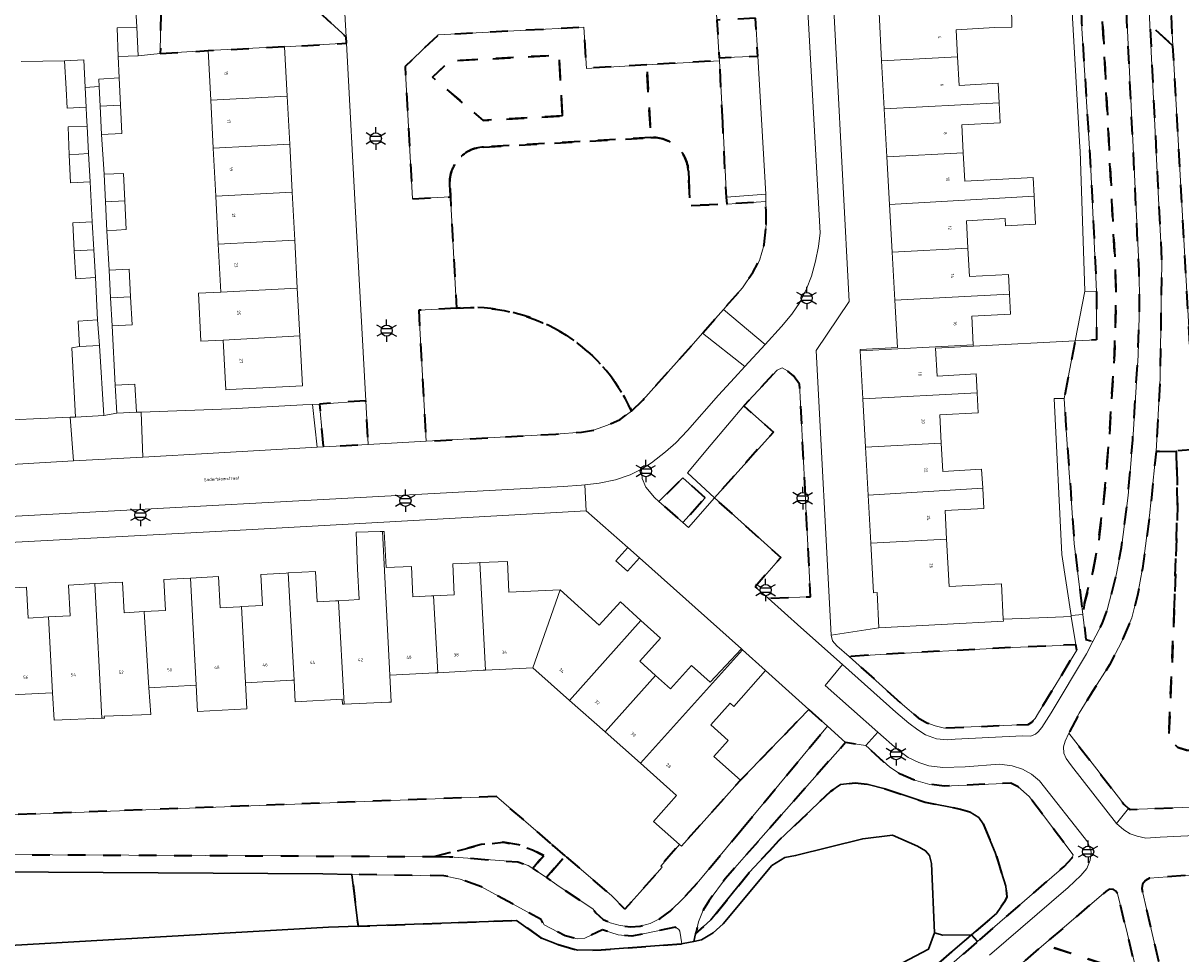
# Model space of a CAD drawing. Extents: x 105780 to 185197, y 477999 to 525027.
# Tile 94 of 256: x 106356 to 106486, y 479694 to 479799. Entities that reach past the tile are written whole.
import ezdxf
from ezdxf.enums import TextEntityAlignment as Align

# ---------------------------------------------------------------- set-up
doc = ezdxf.new("R2010")
doc.units = 0
doc.linetypes.add('XX-HIDDEN', pattern=[4, 2, -2])
for name, color, linetype, lineweight in [('B-GV-GR-MATERIAALGRENS-G', 252, 'XX-HIDDEN', 35), ('B-RO-IE-MEUBILAIR_WEGMEUBILAIR-S', 252, 'Continuous', 25), ('B-WE-GW-WATERGANG_SLOOT_INSTEEK-G', 252, 'Continuous', 30), ('B-XX-KG-KADASTRAAL_BEBOUWING-G', 252, 'Continuous', 20), ('B1-WE-OG-BEBOUWING-T18', 7, 'Continuous', 18), ('B1-WE-OG-TERREIN_ERF-GV', 252, 'Continuous', 18), ('B1-WE-OG-TOPOGRAFIE-T18', 10, 'Continuous', 18), ('B1-WE-VH-VERHARDING_ASFALT-GV', 252, 'Continuous', 18), ('B1-WE-VH-VERHARDING_BETONSTRAATSTEEN-GV', 252, 'Continuous', 18), ('B1-WE-VH-VERHARDING_TEGEL-GV', 252, 'Continuous', 18)]:
    doc.layers.add(name, color=color, linetype=linetype, lineweight=lineweight)
doc.styles.add('NLCS-ISO', font='NLCS-ISO.ttf')
doc.styles.add('NLCS-ISO-M200-T18', font='NLCS-ISO.ttf', dxfattribs={"height": 0.36})

# ---------------------------------------------------------------- blocks, each defined once
blk = doc.blocks.new('B-SIE-WEG_LICHTMAST-SO')
at = {"ltscale": 0.1}
for p, q in [((-1.1, 0.63), (-2.19, 1.27)), ((0, 1.27), (0, 2.53)), ((1.1, 0.63), (2.19, 1.27)), ((-1.1, -0.63), (-2.19, -1.27)), ((0, -1.27), (0, -2.53)), ((1.1, -0.63), (2.19, -1.27))]:
    blk.add_line(p, q, dxfattribs=at)
at = {"flags": 128}
for points in [[(-1.16, 0.5), (1.16, 0.5)], [(-1.16, -0.5), (1.16, -0.5)]]:
    blk.add_lwpolyline(points, dxfattribs=at)
at = {"ltscale": 0.1}
blk.add_circle((0, 0), 1.27, dxfattribs=at)
at = {"style": 'NLCS-ISO'}
blk.add_attdef('TYPE', text='', height=1.8, dxfattribs=at).set_placement((0, 2.53), align=Align.BOTTOM_CENTER)

msp = doc.modelspace()

# ---------------------------------------------------------------- linework, layer by layer
at = {"layer": 'B-GV-GR-MATERIAALGRENS-G', "flags": 128}
for points in [[(106485.12, 479805.51), (106484.89, 479807.41), (106484.23, 479808.96), (106483.21, 479810.43), (106482.05, 479811.54), (106480.92, 479812.24), (106480.48, 479812.38), (106479.94, 479812.29), (106479.83, 479812.15), (106480.42, 479810.47), (106482.46, 479804.04), (106482.79, 479802.17), (106482.948, 479798.975), (106485.541, 479796.618), (106485.46, 479798.05)], [(106477.36, 479804.502), (106477.222, 479806.153), (106476.398, 479807.253), (106474.902, 479808.11), (106475.04, 479806.48), (106475.25, 479799.15), (106476.28, 479782.66), (106476.94, 479768.94), (106476.912, 479763.476), (106474.525, 479763.354), (106473.28, 479756.87), (106473.449, 479754.446), (106473.527, 479753.332), (106473.901, 479747.974), (106474.019, 479746.278), (106474.42, 479740.54), (106475.39, 479732.539), (106475.591, 479733.84), (106476.549, 479737.55), (106477.126, 479740.501), (106477.838, 479746.225), (106478.351, 479752.404), (106478.947, 479761.835), (106479.123, 479767.629), (106479.065, 479771.192)], [(106480.3, 479800.61), (106479.96, 479803.26), (106479.7, 479804.51), (106477.36, 479804.502), (106479.065, 479771.192), (106479.123, 479767.629), (106478.947, 479761.835), (106478.351, 479752.404), (106477.838, 479746.225), (106477.126, 479740.501), (106476.549, 479737.55), (106475.591, 479733.84), (106475.39, 479732.539), (106475.73, 479729.73), (106476.53, 479729.49), (106477.57, 479731.48), (106478.14, 479733.05), (106479.15, 479736.96), (106479.76, 479740.08), (106480.49, 479745.95), (106481.01, 479752.21), (106481.61, 479761.71), (106481.79, 479767.61), (106481.73, 479771.28)], [(106371.41, 479795.73), (106376.802, 479796.07), (106385.42, 479796.523), (106385.421, 479796.511), (106392.384, 479796.904), (106392.345, 479797.615), (106389.27, 479800.43), (106388.48, 479800.98), (106386.77, 479801.2), (106371.49, 479800.45)], [(106438.514, 479799.73), (106434.13, 479799.499), (106434.42, 479795.25), (106438.758, 479795.46)], [(106485.541, 479796.618), (106482.948, 479798.975), (106483.845, 479780.85), (106484.28, 479772.3), (106484.137, 479762.411), (106484.09, 479759.16), (106483.64, 479750.88), (106485.943, 479750.946), (106488.095, 479751.114), (106487.72, 479758.25)], [(106416.742, 479788.712), (106407.821, 479788.206), (106402.083, 479793.07), (106404.013, 479794.903), (106416.354, 479795.555)], [(106416.742, 479788.712), (106416.354, 479795.555), (106404.013, 479794.903), (106402.083, 479793.07), (106407.821, 479788.206)], [(106443.47, 479758.48), (106442.78, 479759.42), (106442.09, 479759.99), (106441.52, 479760.34), (106440.92, 479760.08), (106437.18, 479756.05), (106440.51, 479753.09), (106433.86, 479745.67), (106441.34, 479738.96), (106438.446, 479735.662), (106439.916, 479734.359), (106444.713, 479734.524)], [(106394.59, 479756.624), (106389.35, 479756.24), (106389.79, 479751.415), (106394.86, 479751.695)], [(106485.69, 479732.86), (106485.741, 479734.522), (106486.06, 479744.94), (106485.943, 479750.946), (106483.64, 479750.88), (106482.91, 479743.68), (106482.1, 479737.73), (106481.59, 479734.86), (106480.9, 479732.16), (106479.75, 479729.43), (106478.39, 479726.86), (106476.48, 479723.87), (106474.99, 479721.4), (106473.82, 479719.16), (106476.699, 479715.438), (106480.04, 479711.12), (106480.529, 479710.679), (106480.72, 479710.56), (106488.569, 479710.859), (106488.491, 479712.271), (106488.428, 479713.42), (106488.22, 479717.21), (106487.084, 479717.226), (106486.078, 479717.562), (106485.61, 479718.02), (106485.08, 479718.77)], [(106488.095, 479751.114), (106485.943, 479750.946), (106486.06, 479744.94), (106485.741, 479734.522), (106485.69, 479732.86), (106485.08, 479718.77), (106485.61, 479718.02), (106486.078, 479717.562), (106487.084, 479717.226), (106488.22, 479717.21), (106488.86, 479717.22), (106489.066, 479713.43), (106490.384, 479713.451), (106489.67, 479721.1)], [(106432.81, 479745.67), (106430.32, 479747.94), (106427.614, 479745.264), (106430.302, 479742.882)], [(106474.7, 479728.51), (106474.602, 479729.119), (106466.585, 479728.785), (106452.59, 479728.014), (106449.037, 479727.793), (106455.07, 479722.38), (106456.84, 479720.9), (106457.8, 479720.33), (106458.73, 479719.97), (106459.78, 479719.74), (106460.958, 479719.791), (106469.23, 479720.15), (106469.65, 479720.39), (106470, 479720.8), (106470.41, 479721.45)], [(106436.889, 479708.239), (106439.644, 479711.558), (106446.61, 479719.95), (106444.51, 479721.83), (106436.796, 479713.849), (106430.148, 479706.423), (106429.935, 479706.612), (106427.81, 479704.19), (106427.96, 479704.06), (106425.45, 479701.21), (106423.78, 479699.32), (106422.26, 479700.86), (106417.049, 479705.35), (106416.099, 479704.247), (106414.923, 479702.882), (106416.124, 479702.073), (106420.2, 479699.33), (106420.51, 479698.93), (106421.31, 479698.18), (106422.12, 479697.8), (106423.26, 479697.47), (106424.4, 479697.32), (106425.5, 479697.4), (106426.63, 479697.7), (106427.74, 479698.28), (106428.88, 479699.11), (106430.38, 479700.58), (106432.1, 479702.47)], [(106440.063, 479705.907), (106441.18, 479707.11), (106446.97, 479712.61), (106448.07, 479713.36), (106449.73, 479713.57), (106451.2, 479713.391), (106453.115, 479712.887), (106457.6, 479711.4), (106461.61, 479710.59), (106462.7, 479710.27), (106463.65, 479709.66), (106464.17, 479708.95), (106465.51, 479705.72), (106466.7, 479701.91), (106466.81, 479700.7), (106466.55, 479700.16), (106465.65, 479698.85), (106462.85, 479696.443), (106463.529, 479695.667), (106473.29, 479704.14), (106474.2, 479705.12), (106474.29, 479705.44), (106469.33, 479712.02), (106468.11, 479713.11), (106467.26, 479713.53), (106459.76, 479713.18), (106458.14, 479713.39), (106456.32, 479713.91), (106454.85, 479714.53), (106453.62, 479715.31), (106450.92, 479717.77), (106448.63, 479718.09), (106438.808, 479706.983), (106435.1, 479702.79), (106433.27, 479700.32), (106432.61, 479699.2), (106432.07, 479697.9), (106431.83, 479696.89), (106431.747, 479696.542), (106433.47, 479698.11), (106437.8, 479703.47)], [(106348.966, 479709.741), (106349.184, 479705.545), (106350.57, 479705.49), (106402.4, 479705.25), (106407.58, 479706.6), (106410.05, 479706.86), (106411.84, 479706.57), (106413.36, 479706.01), (106414.633, 479705.369), (106415.653, 479706.553), (106409.32, 479712.01)], [(106402.4, 479705.25), (106404, 479705.24), (106411.71, 479704.65), (106412.89, 479704.25), (106413.383, 479703.918), (106414.633, 479705.369), (106413.36, 479706.01), (106411.84, 479706.57), (106410.05, 479706.86), (106407.58, 479706.6)], [(106417.049, 479705.35), (106415.653, 479706.553), (106414.633, 479705.369), (106413.383, 479703.918), (106414.923, 479702.882), (106416.099, 479704.247)], [(106407.62, 479701.83), (106405.22, 479702.7), (106403.38, 479703.08), (106393.013, 479703.247), (106393.305, 479700.765), (106393.699, 479697.419), (106411.56, 479698.06), (106414.31, 479696.09), (106416.22, 479695.36), (106418.44, 479694.7), (106421.09, 479694.73), (106430.188, 479695.439), (106429.98, 479696.86), (106429.85, 479697.02), (106429.49, 479697.28), (106424.54, 479696.27), (106423.02, 479696.43), (106421.27, 479697), (106419.27, 479696.07), (106418.38, 479695.99), (106417.06, 479696.33), (106414.66, 479697.56), (106414.34, 479698.16)], [(106489.093, 479701.344), (106489.026, 479702.559), (106488.987, 479703.268), (106482.91, 479702.83), (106482.47, 479702.56), (106482.11, 479702.15), (106482.03, 479701.67), (106483.319, 479696.099), (106484.415, 479691.361), (106491.37, 479693.03), (106491.02, 479700.267), (106489.78, 479700.22), (106490, 479696.2), (106489.37, 479696.31), (106489.156, 479700.196)], [(106479.3, 479701.08), (106479.08, 479701.38), (106478.83, 479701.54), (106478.36, 479701.58), (106477.98, 479701.33), (106470.985, 479695.339), (106481.535, 479691.913)], [(106463.529, 479695.667), (106462.85, 479696.443), (106450.91, 479686.18), (106450.28, 479685.93), (106443.163, 479685.519), (106443.215, 479684.364), (106448.05, 479684.634), (106451.01, 479684.8)], [(106487.05, 479668.41), (106486.8, 479670.16), (106486.39, 479672), (106481.535, 479691.913), (106470.985, 479695.339), (106466.745, 479691.707), (106467.86, 479687.72), (106459.98, 479685.912), (106454.63, 479681.33), (106459.387, 479680.814), (106471.292, 479681.46), (106482.17, 479682.17), (106483.46, 479667.17), (106483.87, 479661.04), (106482.42, 479661.17), (106483.923, 479638.6), (106483.976, 479637.599), (106484.149, 479633.709), (106485.45, 479601.964), (106489.927, 479602.18), (106490.25, 479607.51), (106490.45, 479611.81), (106490.41, 479617.03), (106490.19, 479621.18)]]:
    msp.add_lwpolyline(points, close=True, dxfattribs=at)
for points in [[(106426.237, 479794.461), (106419.46, 479794.07), (106419.15, 479798.707), (106411.968, 479798.327), (106402.75, 479797.84), (106399.01, 479794.29), (106399.844, 479779.36), (106404.12, 479779.58), (106404.094, 479780.549)], [(106407.852, 479785.203), (106426.709, 479786.271), (106426.237, 479794.461)], [(106434.797, 479787.967), (106434.455, 479794.935), (106426.237, 479794.461), (106426.709, 479786.271)], [(106430.93, 479782.493), (106431.138, 479778.621), (106435.291, 479778.775), (106435.21, 479779.55), (106434.797, 479787.967)], [(106426.709, 479786.271), (106407.852, 479785.203)], [(106439.7, 479776.46), (106439.689, 479778.03), (106439.667, 479779.05), (106435.291, 479778.775), (106431.138, 479778.621), (106430.93, 479782.493)], [(106404.094, 479780.549), (106404.12, 479779.58), (106404.8, 479767.05)], [(106424.53, 479755.43), (106425.8, 479756.7), (106429.61, 479760.93), (106431.505, 479763.075), (106432.525, 479764.229), (106434.891, 479766.907), (106437.05, 479769.35), (106438.18, 479771.07), (106438.93, 479772.42), (106439.48, 479774.21), (106439.7, 479776.46)], [(106404.8, 479767.05), (106400.545, 479766.81), (106401.37, 479752.054), (106415.98, 479752.86), (106418.88, 479753.07), (106420.25, 479753.3), (106421.8, 479753.86), (106423.24, 479754.52), (106424.53, 479755.43)]]:
    msp.add_lwpolyline(points, dxfattribs=at)
for points in [[(106430.93, 479782.493, 0.4149351), (106426.709, 479786.271)], [(106426.709, 479786.271, -0.4149351), (106430.93, 479782.493)], [(106407.852, 479785.203, 0.453867), (106404.094, 479780.549)], [(106404.094, 479780.549, -0.453867), (106407.852, 479785.203)], [(106404.8, 479767.05, -0.3184031), (106424.53, 479755.43)], [(106424.53, 479755.43, 0.3184031), (106404.8, 479767.05)]]:
    msp.add_lwpolyline(points, format="xyb", dxfattribs=at)
at = {"layer": 'B-WE-GW-WATERGANG_SLOOT_INSTEEK-G', "flags": 128}
for points in [[(106464.17, 479708.95), (106463.65, 479709.66), (106462.7, 479710.27), (106461.61, 479710.59), (106457.6, 479711.4), (106453.115, 479712.887), (106451.2, 479713.391), (106449.73, 479713.57), (106448.07, 479713.36), (106446.97, 479712.61), (106441.18, 479707.11), (106440.063, 479705.907), (106437.8, 479703.47), (106433.47, 479698.11), (106431.747, 479696.542), (106431.546, 479695.694), (106432.42, 479695.87), (106433.74, 479696.66), (106434.87, 479697.66), (106440.32, 479704.24), (106441.81, 479705.16), (106443.02, 479705.36), (106450.59, 479707.26), (106453.95, 479707.65), (106456.75, 479706.43), (106457.66, 479705.9), (106458.1, 479705.37), (106458.33, 479704.48), (106458.68, 479696.66), (106459.6, 479696.39), (106462.85, 479696.443), (106465.65, 479698.85), (106466.55, 479700.16), (106466.81, 479700.7), (106466.7, 479701.91), (106465.51, 479705.72)], [(106393.305, 479700.765), (106393.013, 479703.247), (106389.72, 479703.3), (106352.57, 479703.54), (106349.29, 479703.75), (106345.91, 479704.12), (106346.27, 479702.22), (106346.49, 479700.231), (106346.97, 479700.23), (106347.271, 479694.833), (106390.38, 479697.3), (106393.699, 479697.419)], [(106462.85, 479696.443), (106459.6, 479696.39), (106458.68, 479696.66), (106458.01, 479694.81), (106446.44, 479688.74), (106386.46, 479685.37), (106347.913, 479683.298), (106348.23, 479677.61), (106349.53, 479679.05), (106350.3, 479679.76), (106351.08, 479680.11), (106363.65, 479680.98), (106403.56, 479683.23), (106443.163, 479685.519), (106450.28, 479685.93), (106450.91, 479686.18)]]:
    msp.add_lwpolyline(points, close=True, dxfattribs=at)
msp.add_lwpolyline([(106446.44, 479688.74), (106458.01, 479694.81), (106458.68, 479696.66), (106458.33, 479704.48), (106458.1, 479705.37), (106457.66, 479705.9), (106456.75, 479706.43), (106453.95, 479707.65), (106450.59, 479707.26), (106443.02, 479705.36), (106441.81, 479705.16), (106440.32, 479704.24), (106434.87, 479697.66), (106433.74, 479696.66), (106432.42, 479695.87), (106431.546, 479695.694), (106430.33, 479695.45), (106430.188, 479695.439), (106421.09, 479694.73), (106418.44, 479694.7), (106416.22, 479695.36), (106414.31, 479696.09), (106411.56, 479698.06), (106393.699, 479697.419), (106390.38, 479697.3), (106347.271, 479694.833)], dxfattribs=at)
at = {"layer": 'B-XX-KG-KADASTRAAL_BEBOUWING-G', "flags": 128}
for points in [[(106465.434, 479798.665), (106467.396, 479798.718), (106467.344, 479801.145), (106452.416, 479800.324), (106452.713, 479794.932), (106461.275, 479795.366), (106461.106, 479798.427)], [(106368.788, 479798.717), (106366.539, 479798.628), (106366.665, 479795.411), (106368.914, 479795.499)], [(106376.802, 479796.07), (106377.096, 479790.469), (106385.714, 479790.921), (106385.421, 479796.511), (106385.42, 479796.523)], [(106461.275, 479795.366), (106452.713, 479794.932), (106453.011, 479789.515), (106465.949, 479790.191), (106465.829, 479792.383), (106461.453, 479792.142)], [(106360.789, 479791.78), (106360.913, 479789.593), (106363.07, 479789.715), (106362.946, 479791.903), (106362.778, 479795.034), (106360.612, 479794.912)], [(106364.531, 479792.028), (106364.643, 479789.816), (106366.934, 479789.936), (106366.779, 479792.987), (106364.488, 479792.87)], [(106366.934, 479789.936), (106364.643, 479789.816), (106364.805, 479786.627), (106367.096, 479786.744)], [(106385.714, 479790.921), (106377.096, 479790.469), (106377.38, 479785.067), (106385.998, 479785.52)], [(106465.949, 479790.191), (106453.011, 479789.515), (106453.311, 479784.086), (106461.92, 479784.569), (106461.748, 479787.689), (106466.074, 479787.927)], [(106363.171, 479787.559), (106361.017, 479787.462), (106361.158, 479784.335), (106363.337, 479784.471)], [(106385.998, 479785.52), (106377.38, 479785.067), (106377.664, 479779.665), (106386.282, 479780.118)], [(106363.337, 479784.471), (106361.158, 479784.335), (106361.301, 479781.177), (106363.509, 479781.277)], [(106461.92, 479784.569), (106453.311, 479784.086), (106453.605, 479778.738), (106469.898, 479779.655), (106469.781, 479781.785), (106466.385, 479781.598), (106462.096, 479781.362)], [(106365.071, 479782.135), (106365.226, 479779.011), (106367.408, 479779.126), (106367.259, 479782.239)], [(106386.282, 479780.118), (106377.664, 479779.665), (106377.948, 479774.263), (106386.566, 479774.716)], [(106466.631, 479777.145), (106466.676, 479776.32), (106470.071, 479776.506), (106469.898, 479779.655), (106453.605, 479778.738), (106453.902, 479773.354), (106462.432, 479773.818), (106462.262, 479776.904)], [(106367.408, 479779.126), (106365.226, 479779.011), (106365.388, 479775.758), (106367.562, 479775.912)], [(106363.753, 479776.79), (106361.542, 479776.667), (106361.718, 479773.492), (106363.924, 479773.621)], [(106386.566, 479774.716), (106377.948, 479774.263), (106378.232, 479768.862), (106386.85, 479769.314)], [(106363.924, 479773.621), (106361.718, 479773.492), (106361.892, 479770.362), (106364.094, 479770.485)], [(106462.432, 479773.818), (106453.902, 479773.354), (106454.197, 479767.968), (106467.127, 479768.64), (106467.006, 479770.84), (106462.61, 479770.598)], [(106365.645, 479771.327), (106365.809, 479768.21), (106368.071, 479768.329), (106367.911, 479771.443)], [(106386.85, 479769.314), (106378.232, 479768.862), (106375.702, 479768.729), (106375.986, 479763.327), (106378.516, 479763.46), (106387.134, 479763.913)], [(106368.071, 479768.329), (106365.809, 479768.21), (106365.975, 479765.042), (106368.234, 479765.157)], [(106467.127, 479768.64), (106454.197, 479767.968), (106454.492, 479762.627), (106450.285, 479762.395), (106450.294, 479762.225), (106463.047, 479762.927), (106462.87, 479766.143), (106467.251, 479766.384)], [(106364.352, 479765.717), (106362.146, 479765.588), (106362.313, 479762.714), (106364.579, 479762.848)], [(106387.134, 479763.913), (106378.516, 479763.46), (106378.81, 479757.858), (106379.202, 479757.879), (106387.428, 479758.311)], [(106364.579, 479762.848), (106362.313, 479762.714), (106361.443, 479762.583), (106361.871, 479754.784), (106365.039, 479754.958)], [(106463.047, 479762.927), (106450.294, 479762.225), (106450.592, 479756.815), (106463.48, 479757.525), (106463.364, 479759.637), (106458.955, 479759.394), (106458.782, 479762.526), (106463.056, 479762.761)], [(106366.321, 479758.371), (106366.507, 479755.199), (106368.716, 479755.329), (106368.53, 479758.5)], [(106463.48, 479757.525), (106450.592, 479756.815), (106450.891, 479751.396), (106459.434, 479751.839), (106459.259, 479755.022), (106463.605, 479755.262)], [(106459.434, 479751.839), (106450.891, 479751.396), (106451.189, 479745.982), (106464.101, 479746.763), (106463.984, 479748.895), (106459.609, 479748.654)], [(106464.101, 479746.763), (106451.189, 479745.982), (106451.486, 479740.585), (106460.039, 479741.025), (106459.861, 479744.241), (106464.227, 479744.482)], [(106396.441, 479741.893), (106396.178, 479741.885), (106393.472, 479741.8), (106393.655, 479737.664), (106393.81, 479734.211), (106391.506, 479734.085), (106392.133, 479722.419), (106397.182, 479722.657), (106397.446, 479722.67), (106397.288, 479725.692)], [(106402.212, 479734.627), (106401.967, 479734.616), (106399.895, 479734.523), (106399.742, 479737.937), (106396.858, 479737.808), (106396.65, 479741.9), (106396.441, 479741.893), (106397.288, 479725.692), (106402.419, 479725.959), (106402.691, 479725.973)], [(106460.039, 479741.025), (106451.486, 479740.585), (106451.795, 479734.976), (106452.194, 479734.998), (106452.414, 479731.009), (106466.44, 479731.782), (106466.428, 479731.991), (106466.207, 479736.004), (106460.333, 479735.681)], [(106407.417, 479738.379), (106407.181, 479738.368), (106404.378, 479738.242), (106404.535, 479734.731), (106402.212, 479734.627), (106402.691, 479725.973), (106407.814, 479726.241), (106408.061, 479726.254)], [(106416.47, 479735.306), (106410.684, 479735.047), (106410.528, 479738.518), (106407.417, 479738.379), (106408.061, 479726.254), (106413.409, 479726.533)], [(106374.814, 479736.628), (106371.82, 479736.463), (106372.011, 479732.985), (106369.601, 479732.853), (106370.123, 479724.274), (106375.444, 479724.551)], [(106380.581, 479733.419), (106380.391, 479733.409), (106378.159, 479733.287), (106377.966, 479736.801), (106374.814, 479736.628), (106375.444, 479724.551), (106375.597, 479721.616), (106381.182, 479721.908), (106381.029, 479724.843)], [(106385.831, 479737.212), (106385.603, 479737.199), (106382.748, 479737.043), (106382.94, 479733.549), (106380.581, 479733.419), (106381.029, 479724.843), (106386.234, 479725.115), (106386.493, 479725.129)], [(106391.506, 479734.085), (106391.176, 479734.067), (106389.084, 479733.952), (106388.896, 479737.38), (106385.831, 479737.212), (106386.493, 479725.129), (106386.626, 479722.708), (106391.91, 479722.998), (106391.95, 479722.41), (106392.133, 479722.419)], [(106358.813, 479732.255), (106356.534, 479732.13), (106356.342, 479735.621), (106353.236, 479735.45), (106353.864, 479723.425), (106359.277, 479723.708)], [(106364.027, 479736.007), (106361.061, 479735.844), (106361.251, 479732.389), (106358.813, 479732.255), (106359.277, 479723.708), (106359.45, 479720.64), (106364.818, 479720.839)], [(106369.601, 479732.853), (106367.356, 479732.73), (106367.167, 479736.179), (106364.027, 479736.007), (106364.818, 479720.839), (106365.11, 479720.85), (106365.09, 479721.08), (106370.35, 479721.26), (106370.123, 479724.274)], [(106425.584, 479731.867), (106423.267, 479733.964), (106420.875, 479731.32), (106416.47, 479735.306), (106413.409, 479726.533), (106417.549, 479722.857)], [(106427.243, 479725.65), (106425.444, 479727.278), (106427.79, 479729.871), (106425.584, 479731.867), (106417.549, 479722.857), (106421.557, 479719.298)], [(106437.041, 479728.559), (106436.93, 479728.66), (106433.373, 479724.907), (106431.289, 479726.772), (106428.909, 479724.143), (106427.243, 479725.65), (106421.557, 479719.298), (106425.521, 479715.779)], [(106439.62, 479726.21), (106437.041, 479728.559), (106425.521, 479715.779), (106429.611, 479712.147), (106427.006, 479709.213), (106429.935, 479706.612), (106430.148, 479706.423), (106436.796, 479713.849), (106433.806, 479716.526), (106435.433, 479718.344), (106433.467, 479720.103), (106435.642, 479722.533), (106436.05, 479722.17)]]:
    msp.add_lwpolyline(points, close=True, dxfattribs=at)
at = {"layer": 'B1-WE-OG-TERREIN_ERF-GV', "flags": 128}
for points in [[(106474.902, 479808.11), (106474.78, 479809.56), (106474.777, 479810.09), (106473.7, 479810.05), (106474, 479803.76), (106474.82, 479789.22), (106475.047, 479785.196), (106475.07, 479784.79), (106475.6, 479768.95), (106476.94, 479768.94), (106476.28, 479782.66), (106475.25, 479799.15), (106475.04, 479806.48)], [(106392.384, 479796.904), (106385.421, 479796.511), (106385.714, 479790.921), (106385.998, 479785.52), (106386.282, 479780.118), (106386.566, 479774.716), (106386.85, 479769.314), (106387.134, 479763.913), (106387.428, 479758.311), (106379.202, 479757.879), (106378.81, 479757.858), (106378.516, 479763.46), (106375.986, 479763.327), (106375.702, 479768.729), (106378.232, 479768.862), (106377.948, 479774.263), (106377.664, 479779.665), (106377.38, 479785.067), (106377.096, 479790.469), (106376.802, 479796.07), (106371.41, 479795.73), (106368.914, 479795.499), (106366.665, 479795.411), (106366.779, 479792.987), (106366.934, 479789.936), (106367.096, 479786.744), (106364.805, 479786.627), (106365.071, 479782.135), (106367.259, 479782.239), (106367.408, 479779.126), (106367.562, 479775.912), (106365.388, 479775.758), (106365.645, 479771.327), (106367.911, 479771.443), (106368.071, 479768.329), (106368.234, 479765.157), (106365.975, 479765.042), (106366.321, 479758.371), (106368.53, 479758.5), (106368.716, 479755.329), (106369.246, 479755.319), (106379.344, 479755.702), (106387.486, 479756.139), (106388.576, 479756.198), (106389.35, 479756.24), (106394.59, 479756.624), (106393.503, 479776.462)], [(106365.388, 479775.758), (106365.226, 479779.011), (106365.071, 479782.135), (106364.805, 479786.627), (106364.643, 479789.816), (106364.531, 479792.028), (106362.946, 479791.903), (106363.07, 479789.715), (106363.108, 479788.723), (106363.171, 479787.559), (106363.337, 479784.471), (106363.509, 479781.277), (106363.753, 479776.79), (106363.924, 479773.621), (106364.094, 479770.485), (106364.352, 479765.717), (106364.579, 479762.848), (106365.039, 479754.958), (106366.507, 479755.199), (106366.321, 479758.371), (106365.975, 479765.042), (106365.809, 479768.21), (106365.645, 479771.327)], [(106476.94, 479768.94), (106475.6, 479768.95), (106474.525, 479763.354), (106476.912, 479763.476)], [(106474.525, 479763.354), (106463.056, 479762.761), (106458.782, 479762.526), (106458.955, 479759.394), (106463.364, 479759.637), (106463.48, 479757.525), (106463.605, 479755.262), (106459.259, 479755.022), (106459.434, 479751.839), (106459.609, 479748.654), (106463.984, 479748.895), (106464.101, 479746.763), (106464.227, 479744.482), (106459.861, 479744.241), (106460.039, 479741.025), (106460.333, 479735.681), (106466.207, 479736.004), (106466.428, 479731.991), (106471.453, 479732.207), (106474.087, 479732.32), (106474.071, 479732.427), (106473.02, 479739.3), (106472.142, 479756.863), (106473.28, 479756.87)], [(106474.019, 479746.278), (106473.901, 479747.974), (106473.527, 479753.332), (106473.449, 479754.446), (106473.28, 479756.87), (106472.142, 479756.863), (106473.02, 479739.3), (106474.071, 479732.427), (106475.39, 479732.539), (106474.42, 479740.54)], [(106425.407, 479738.912), (106424.099, 479740.076), (106422.77, 479738.581), (106424.077, 479737.418)], [(106474.087, 479732.32), (106471.453, 479732.207), (106466.428, 479731.991), (106466.44, 479731.782), (106452.414, 479731.009), (106447.02, 479730.2), (106447.19, 479729.57), (106447.68, 479729.01), (106449.037, 479727.793), (106452.59, 479728.014), (106466.585, 479728.785), (106474.602, 479729.119)], [(106444.51, 479721.83), (106439.62, 479726.21), (106436.05, 479722.17), (106435.642, 479722.533), (106433.467, 479720.103), (106435.433, 479718.344), (106433.806, 479716.526), (106436.796, 479713.849)]]:
    msp.add_lwpolyline(points, close=True, dxfattribs=at)
for points in [[(106446.915, 479808.632), (106449.07, 479767.81), (106445.33, 479762.29), (106447.02, 479730.2), (106452.414, 479731.009), (106452.194, 479734.998), (106451.795, 479734.976), (106451.486, 479740.585), (106451.189, 479745.982), (106450.891, 479751.396), (106450.592, 479756.815), (106450.294, 479762.225), (106450.285, 479762.395), (106454.492, 479762.627), (106454.197, 479767.968), (106453.902, 479773.354), (106453.605, 479778.738), (106453.311, 479784.086), (106453.011, 479789.515), (106452.713, 479794.932), (106452.416, 479800.324)], [(106355.747, 479794.83), (106360.612, 479794.912), (106362.778, 479795.034), (106362.946, 479791.903), (106364.531, 479792.028), (106364.488, 479792.87), (106366.779, 479792.987), (106366.665, 479795.411), (106366.539, 479798.628), (106368.788, 479798.717), (106368.521, 479803.186)], [(106467.344, 479801.145), (106467.396, 479798.718), (106465.434, 479798.665), (106461.106, 479798.427), (106461.275, 479795.366), (106461.453, 479792.142), (106465.829, 479792.383), (106465.949, 479790.191), (106466.074, 479787.927), (106461.748, 479787.689), (106461.92, 479784.569), (106462.096, 479781.362), (106466.385, 479781.598), (106469.781, 479781.785), (106469.898, 479779.655), (106470.071, 479776.506), (106466.676, 479776.32), (106466.631, 479777.145), (106462.262, 479776.904), (106462.432, 479773.818), (106462.61, 479770.598), (106467.006, 479770.84), (106467.127, 479768.64), (106467.251, 479766.384), (106462.87, 479766.143), (106463.047, 479762.927), (106463.056, 479762.761), (106474.525, 479763.354), (106475.6, 479768.95), (106475.07, 479784.79), (106475.047, 479785.196), (106474.82, 479789.22), (106474, 479803.76)], [(106341.44, 479753.87), (106361.24, 479754.766), (106361.871, 479754.784), (106361.443, 479762.583), (106362.313, 479762.714), (106362.146, 479765.588), (106364.352, 479765.717), (106364.094, 479770.485), (106361.892, 479770.362), (106361.718, 479773.492), (106361.542, 479776.667), (106363.753, 479776.79), (106363.509, 479781.277), (106361.301, 479781.177), (106361.158, 479784.335), (106361.017, 479787.462), (106363.171, 479787.559), (106363.108, 479788.723), (106363.07, 479789.715), (106360.913, 479789.593), (106360.789, 479791.78), (106360.612, 479794.912), (106355.747, 479794.83)], [(106353.236, 479735.45), (106356.342, 479735.621), (106356.534, 479732.13), (106358.813, 479732.255), (106361.251, 479732.389), (106361.061, 479735.844), (106364.027, 479736.007), (106367.167, 479736.179), (106367.356, 479732.73), (106369.601, 479732.853), (106372.011, 479732.985), (106371.82, 479736.463), (106374.814, 479736.628), (106377.966, 479736.801), (106378.159, 479733.287), (106380.391, 479733.409), (106380.581, 479733.419), (106382.94, 479733.549), (106382.748, 479737.043), (106385.603, 479737.199), (106385.831, 479737.212), (106388.896, 479737.38), (106389.084, 479733.952), (106391.176, 479734.067), (106391.506, 479734.085), (106393.81, 479734.211), (106393.655, 479737.664), (106393.472, 479741.8), (106396.178, 479741.885), (106396.441, 479741.893), (106396.65, 479741.9), (106396.858, 479737.808), (106399.742, 479737.937), (106399.895, 479734.523), (106401.967, 479734.616), (106402.212, 479734.627), (106404.535, 479734.731), (106404.378, 479738.242), (106407.181, 479738.368), (106407.417, 479738.379), (106410.528, 479738.518), (106410.684, 479735.047), (106416.47, 479735.306), (106420.875, 479731.32), (106423.267, 479733.964), (106425.584, 479731.867), (106427.79, 479729.871), (106425.444, 479727.278), (106427.243, 479725.65), (106428.909, 479724.143), (106431.289, 479726.772), (106433.373, 479724.907), (106436.93, 479728.66), (106425.407, 479738.912), (106424.077, 479737.418), (106422.77, 479738.581), (106424.099, 479740.076), (106419.43, 479744.23), (106391.243, 479742.652), (106379.05, 479741.97), (106347.361, 479740.262)], [(106348.966, 479709.741), (106409.32, 479712.01), (106415.653, 479706.553), (106417.049, 479705.35), (106422.26, 479700.86), (106423.78, 479699.32), (106425.45, 479701.21), (106427.96, 479704.06), (106427.81, 479704.19), (106429.935, 479706.612), (106427.006, 479709.213), (106429.611, 479712.147), (106425.521, 479715.779), (106421.557, 479719.298), (106417.549, 479722.857), (106413.409, 479726.533), (106408.061, 479726.254), (106407.814, 479726.241), (106402.691, 479725.973), (106402.419, 479725.959), (106397.288, 479725.692), (106397.446, 479722.67), (106397.182, 479722.657), (106392.133, 479722.419), (106391.95, 479722.41), (106391.91, 479722.998), (106386.626, 479722.708), (106386.493, 479725.129), (106386.234, 479725.115), (106381.029, 479724.843), (106381.182, 479721.908), (106375.597, 479721.616), (106375.444, 479724.551), (106370.123, 479724.274), (106370.35, 479721.26), (106365.09, 479721.08), (106365.11, 479720.85), (106364.818, 479720.839), (106359.45, 479720.64), (106359.277, 479723.708), (106353.864, 479723.425)]]:
    msp.add_lwpolyline(points, dxfattribs=at)
at = {"layer": 'B1-WE-VH-VERHARDING_ASFALT-GV', "flags": 128}
for points in [[(106438.514, 479799.73), (106438.758, 479795.46), (106439.648, 479779.89), (106439.667, 479779.05), (106439.689, 479778.03), (106439.7, 479776.46), (106439.48, 479774.21), (106438.93, 479772.42), (106438.18, 479771.07), (106437.05, 479769.35), (106434.891, 479766.907), (106439.58, 479762.965), (106441.42, 479764.97), (106442.58, 479766.39), (106443.51, 479767.68), (106444.23, 479769.24), (106444.81, 479770.67), (106445.26, 479772.34), (106445.61, 479773.99), (106445.77, 479775.54), (106444, 479807.97)], [(106488.744, 479707.679), (106484.11, 479707.427), (106482.5, 479707.34), (106481.51, 479707.54), (106480.71, 479707.81), (106480.02, 479708.26), (106479.2, 479708.97), (106474.12, 479715.47), (106473.51, 479716.32), (106473.24, 479716.89), (106473.22, 479717.6), (106473.39, 479718.25), (106473.82, 479719.16), (106474.99, 479721.4), (106476.48, 479723.87), (106478.39, 479726.86), (106479.75, 479729.43), (106480.9, 479732.16), (106481.59, 479734.86), (106482.1, 479737.73), (106482.91, 479743.68), (106483.64, 479750.88), (106484.09, 479759.16), (106484.137, 479762.411), (106484.28, 479772.3), (106483.845, 479780.85), (106482.948, 479798.975), (106482.79, 479802.17)], [(106480.3, 479800.61), (106481.73, 479771.28), (106481.79, 479767.61), (106481.61, 479761.71), (106481.01, 479752.21), (106480.49, 479745.95), (106479.76, 479740.08), (106479.15, 479736.96), (106478.14, 479733.05), (106477.57, 479731.48), (106476.53, 479729.49), (106475.8, 479728.08), (106471.82, 479721.46), (106470.75, 479719.78), (106470.37, 479719.31), (106470.04, 479719.05), (106469.52, 479718.81), (106468.57, 479718.84), (106461.011, 479718.465), (106460.11, 479718.42), (106458.89, 479718.53), (106457.67, 479718.96), (106456.78, 479719.52), (106455.77, 479720.27), (106454.31, 479721.51), (106448.32, 479726.91), (106446.36, 479724.54), (106452.271, 479719.283), (106454.49, 479717.31), (106455.72, 479716.42), (106456.91, 479715.84), (106458.04, 479715.46), (106459.61, 479715.29), (106462.12, 479715.35), (106466, 479715.65), (106467.42, 479715.48), (106468.59, 479715.1), (106469.59, 479714.55), (106470.51, 479713.78), (106475.96, 479706.87), (106476.33, 479705.78), (106476.22, 479704.84), (106475.84, 479703.91), (106475.17, 479703.11), (106473.72, 479701.75), (106464.86, 479694.161)], [(106352.57, 479703.54), (106389.72, 479703.3), (106393.013, 479703.247), (106403.38, 479703.08), (106405.22, 479702.7), (106407.62, 479701.83), (106414.34, 479698.16), (106414.66, 479697.56), (106417.06, 479696.33), (106418.38, 479695.99), (106419.27, 479696.07), (106421.27, 479697), (106423.02, 479696.43), (106424.54, 479696.27), (106429.49, 479697.28), (106429.85, 479697.02), (106429.98, 479696.86), (106430.188, 479695.439), (106430.33, 479695.45), (106431.546, 479695.694), (106431.747, 479696.542), (106431.83, 479696.89), (106432.07, 479697.9), (106432.61, 479699.2), (106433.27, 479700.32), (106435.1, 479702.79), (106438.808, 479706.983), (106448.63, 479718.09), (106446.61, 479719.95), (106439.644, 479711.558), (106436.889, 479708.239), (106432.1, 479702.47), (106430.38, 479700.58), (106428.88, 479699.11), (106427.74, 479698.28), (106426.63, 479697.7), (106425.5, 479697.4), (106424.4, 479697.32), (106423.26, 479697.47), (106422.12, 479697.8), (106421.31, 479698.18), (106420.51, 479698.93), (106420.2, 479699.33), (106416.124, 479702.073), (106414.923, 479702.882), (106413.383, 479703.918), (106412.89, 479704.25), (106411.71, 479704.65), (106404, 479705.24), (106402.4, 479705.25), (106350.57, 479705.49)], [(106488.65, 479672.65), (106484.481, 479691.076), (106484.415, 479691.361), (106483.319, 479696.099), (106482.03, 479701.67), (106482.11, 479702.15), (106482.47, 479702.56), (106482.91, 479702.83), (106488.987, 479703.268)], [(106466.745, 479691.707), (106470.985, 479695.339), (106477.98, 479701.33), (106478.36, 479701.58), (106478.83, 479701.54), (106479.08, 479701.38), (106479.3, 479701.08), (106481.535, 479691.913)]]:
    msp.add_lwpolyline(points, dxfattribs=at)
msp.add_lwpolyline([(106494.814, 479777.439), (106493.29, 479805), (106485.12, 479805.51), (106485.46, 479798.05), (106485.541, 479796.618), (106487.72, 479758.25), (106488.095, 479751.114), (106489.67, 479721.1), (106490.384, 479713.451), (106498.267, 479713.574), (106496.36, 479749.48)], close=True, dxfattribs=at)
at = {"layer": 'B1-WE-VH-VERHARDING_BETONSTRAATSTEEN-GV', "flags": 128}
for points in [[(106404.12, 479779.58), (106399.844, 479779.36), (106399.01, 479794.29), (106402.75, 479797.84), (106411.968, 479798.327), (106419.15, 479798.707), (106419.46, 479794.07), (106426.237, 479794.461), (106434.455, 479794.935), (106434.42, 479795.25), (106434.13, 479799.499), (106433.83, 479805.88), (106432.79, 479805.9), (106392.02, 479803.553), (106392.345, 479797.615), (106392.384, 479796.904), (106393.503, 479776.462), (106394.59, 479756.624), (106394.86, 479751.695), (106401.37, 479752.054), (106400.545, 479766.81), (106404.8, 479767.05)], [(106434.891, 479766.907), (106432.525, 479764.229), (106437.299, 479760.478), (106439.58, 479762.965)], [(106438.446, 479735.662), (106441.34, 479738.96), (106433.86, 479745.67), (106430.938, 479742.318), (106430.302, 479742.882), (106427.614, 479745.264), (106427.11, 479745.71), (106426.14, 479746.87), (106425.71, 479747.87), (106425.64, 479748.914), (106424.37, 479748.27), (106422.71, 479747.7), (106420.87, 479747.32), (106419.27, 479747.143), (106419.43, 479744.23), (106424.099, 479740.076), (106425.407, 479738.912), (106436.93, 479728.66), (106437.041, 479728.559), (106439.62, 479726.21), (106444.51, 479721.83), (106446.61, 479719.95), (106448.63, 479718.09), (106450.92, 479717.77), (106452.271, 479719.283), (106446.36, 479724.54), (106448.32, 479726.91), (106443.612, 479731.082), (106439.916, 479734.359)]]:
    msp.add_lwpolyline(points, close=True, dxfattribs=at)
msp.add_lwpolyline([(106343.35, 479742.97), (106416.81, 479746.96), (106418.88, 479747.1), (106419.27, 479747.143), (106420.87, 479747.32), (106422.71, 479747.7), (106424.37, 479748.27), (106425.64, 479748.914), (106426.76, 479749.63), (106428.37, 479750.87), (106429.51, 479751.87), (106430.85, 479753.27), (106434.32, 479757.23), (106436.121, 479759.194), (106437.299, 479760.478), (106432.525, 479764.229), (106431.505, 479763.075), (106429.61, 479760.93), (106425.8, 479756.7), (106424.53, 479755.43), (106423.24, 479754.52), (106421.8, 479753.86), (106420.25, 479753.3), (106418.88, 479753.07), (106415.98, 479752.86), (106401.37, 479752.054), (106394.86, 479751.695), (106389.79, 479751.415), (106389.11, 479751.378), (106377.373, 479750.718), (106369.431, 479750.272), (106361.622, 479749.833), (106350.768, 479749.223)], dxfattribs=at)
at = {"layer": 'B1-WE-VH-VERHARDING_TEGEL-GV', "flags": 128}
for points in [[(106444, 479807.97), (106445.77, 479775.54), (106445.61, 479773.99), (106445.26, 479772.34), (106444.81, 479770.67), (106444.23, 479769.24), (106443.51, 479767.68), (106442.58, 479766.39), (106441.42, 479764.97), (106439.58, 479762.965), (106437.299, 479760.478), (106436.121, 479759.194), (106434.32, 479757.23), (106430.85, 479753.27), (106429.51, 479751.87), (106428.37, 479750.87), (106426.76, 479749.63), (106425.64, 479748.914), (106425.71, 479747.87), (106426.14, 479746.87), (106427.11, 479745.71), (106427.614, 479745.264), (106430.32, 479747.94), (106432.81, 479745.67), (106430.302, 479742.882), (106430.938, 479742.318), (106433.86, 479745.67), (106430.82, 479748.51), (106433.51, 479751.699), (106437.18, 479756.05), (106440.92, 479760.08), (106441.52, 479760.34), (106442.09, 479759.99), (106442.78, 479759.42), (106443.47, 479758.48), (106444.713, 479734.524), (106439.916, 479734.359), (106443.612, 479731.082), (106448.32, 479726.91), (106454.31, 479721.51), (106455.77, 479720.27), (106456.78, 479719.52), (106457.67, 479718.96), (106458.89, 479718.53), (106460.11, 479718.42), (106461.011, 479718.465), (106468.57, 479718.84), (106469.52, 479718.81), (106470.04, 479719.05), (106470.37, 479719.31), (106470.75, 479719.78), (106471.82, 479721.46), (106475.8, 479728.08), (106476.53, 479729.49), (106475.73, 479729.73), (106475.39, 479732.539), (106474.071, 479732.427), (106474.087, 479732.32), (106474.602, 479729.119), (106474.7, 479728.51), (106470.41, 479721.45), (106470, 479720.8), (106469.65, 479720.39), (106469.23, 479720.15), (106460.958, 479719.791), (106459.78, 479719.74), (106458.73, 479719.97), (106457.8, 479720.33), (106456.84, 479720.9), (106455.07, 479722.38), (106449.037, 479727.793), (106447.68, 479729.01), (106447.19, 479729.57), (106447.02, 479730.2), (106445.33, 479762.29), (106449.07, 479767.81), (106446.915, 479808.632)], [(106368.521, 479803.186), (106368.788, 479798.717), (106368.914, 479795.499), (106371.41, 479795.73), (106371.49, 479800.45)], [(106389.27, 479800.43), (106392.345, 479797.615), (106392.02, 479803.553)], [(106464.86, 479694.161), (106473.72, 479701.75), (106475.17, 479703.11), (106475.84, 479703.91), (106476.22, 479704.84), (106476.33, 479705.78), (106475.96, 479706.87), (106470.51, 479713.78), (106469.59, 479714.55), (106468.59, 479715.1), (106467.42, 479715.48), (106466, 479715.65), (106462.12, 479715.35), (106459.61, 479715.29), (106458.04, 479715.46), (106456.91, 479715.84), (106455.72, 479716.42), (106454.49, 479717.31), (106452.271, 479719.283), (106450.92, 479717.77), (106453.62, 479715.31), (106454.85, 479714.53), (106456.32, 479713.91), (106458.14, 479713.39), (106459.76, 479713.18), (106467.26, 479713.53), (106468.11, 479713.11), (106469.33, 479712.02), (106474.29, 479705.44), (106474.2, 479705.12), (106473.29, 479704.14), (106463.529, 479695.667), (106451.01, 479684.8)]]:
    msp.add_lwpolyline(points, dxfattribs=at)
for points in [[(106438.758, 479795.46), (106434.42, 479795.25), (106434.455, 479794.935), (106434.797, 479787.967), (106435.21, 479779.55), (106439.648, 479779.89)], [(106439.648, 479779.89), (106435.21, 479779.55), (106435.291, 479778.775), (106439.667, 479779.05)], [(106388.576, 479756.198), (106387.486, 479756.139), (106379.344, 479755.702), (106369.246, 479755.319), (106369.431, 479750.272), (106377.373, 479750.718), (106389.11, 479751.378)], [(106389.35, 479756.24), (106388.576, 479756.198), (106389.11, 479751.378), (106389.79, 479751.415)], [(106440.51, 479753.09), (106437.18, 479756.05), (106433.51, 479751.699), (106430.82, 479748.51), (106433.86, 479745.67)], [(106361.24, 479754.766), (106341.44, 479753.87), (106341.793, 479748.719), (106350.768, 479749.223), (106361.622, 479749.833)], [(106369.246, 479755.319), (106368.716, 479755.329), (106366.507, 479755.199), (106365.039, 479754.958), (106361.871, 479754.784), (106361.24, 479754.766), (106361.622, 479749.833), (106369.431, 479750.272)], [(106419.43, 479744.23), (106419.27, 479747.143), (106418.88, 479747.1), (106416.81, 479746.96), (106343.35, 479742.97), (106342.13, 479742.94), (106341.38, 479742.72), (106338.54, 479741.64), (106333.535, 479736.036), (106335.122, 479734.81), (106336.904, 479733.434), (106341.387, 479738.588), (106342.38, 479739.73), (106343.79, 479740.07), (106347.361, 479740.262), (106379.05, 479741.97), (106391.243, 479742.652)], [(106480.529, 479710.679), (106480.04, 479711.12), (106476.699, 479715.438), (106473.82, 479719.16), (106473.39, 479718.25), (106473.22, 479717.6), (106473.24, 479716.89), (106473.51, 479716.32), (106474.12, 479715.47), (106479.2, 479708.97)], [(106506.8, 479709.44), (106507.34, 479710.21), (106507.75, 479711.2), (106507.79, 479711.66), (106506.22, 479711.632), (106500.072, 479711.523), (106488.569, 479710.859), (106480.72, 479710.56), (106480.529, 479710.679), (106479.2, 479708.97), (106480.02, 479708.26), (106480.71, 479707.81), (106481.51, 479707.54), (106482.5, 479707.34), (106484.11, 479707.427), (106488.744, 479707.679), (106500.243, 479708.294), (106502.946, 479708.461), (106503.9, 479708.52), (106505.18, 479708.55), (106505.96, 479708.84)]]:
    msp.add_lwpolyline(points, close=True, dxfattribs=at)

# ---------------------------------------------------------------- block references
at = {"layer": 'B-RO-IE-MEUBILAIR_WEGMEUBILAIR-S', "xscale": 0.5, "yscale": 0.5, "zscale": 0.5}
for p in [(106395.696, 479786.166), (106444.266, 479768.186), (106396.926, 479764.516), (106426.146, 479748.696), (106443.816, 479745.636), (106399.036, 479745.345), (106369.166, 479743.746), (106439.642, 479735.282), (106454.336, 479716.796), (106475.976, 479705.806)]:
    msp.add_blockref('B-SIE-WEG_LICHTMAST-SO', p, dxfattribs=at)

# ---------------------------------------------------------------- texts
at = {"layer": 'B1-WE-OG-BEBOUWING-T18', "style": 'NLCS-ISO-M200-T18'}
for s, rotation, p in [('4', 273.1, (106459.25, 479797.573)), ('15', 273, (106378.839, 479793.517)), ('6', 273.1, (106459.546, 479792.199)), ('17', 273, (106379.123, 479788.116)), ('8', 273.1, (106459.896, 479786.756)), ('19', 273, (106379.407, 479782.714)), ('10', 273.1, (106460.181, 479781.573)), ('21', 273, (106379.681, 479777.5)), ('12', 273.1, (106460.403, 479776.098)), ('23', 273, (106379.975, 479771.91)), ('14', 273.1, (106460.702, 479770.688)), ('25', 273, (106380.259, 479766.508)), ('16', 273.1, (106461.012, 479765.316)), ('27', 273, (106380.543, 479761.107)), ('18', 273.1, (106457.038, 479759.635)), ('20', 273.1, (106457.396, 479754.288)), ('22', 273.1, (106457.697, 479748.819)), ('24', 273.1, (106458.003, 479743.41)), ('26', 273.1, (106458.3, 479738.037)), ('44', 3, (106388.584, 479727.14)), ('42', 3, (106393.979, 479727.422)), ('40', 3, (106399.434, 479727.707)), ('38', 3, (106404.769, 479727.985)), ('36', 3, (106410.2, 479728.269)), ('52', 3, (106367.004, 479726.014)), ('50', 3, (106372.459, 479726.299)), ('48', 3, (106377.794, 479726.577)), ('46', 3, (106383.225, 479726.861)), ('34', 318.4, (106416.643, 479726.202)), ('56', 3, (106356.25, 479725.453)), ('54', 3, (106361.609, 479725.732)), ('32', 318.4, (106420.663, 479722.633)), ('30', 318.4, (106424.728, 479719.024)), ('28', 318.4, (106428.702, 479715.495))]:
    msp.add_text(s, height=0.36, rotation=rotation, dxfattribs=at).set_placement(p, align=Align.MIDDLE)
at = {"layer": 'B1-WE-OG-TOPOGRAFIE-T18', "style": 'NLCS-ISO-M200-T18'}
msp.add_text('Söderblomstraat', height=0.36, rotation=3.2, dxfattribs=at).set_placement((106378.328, 479747.821), align=Align.MIDDLE)

doc.saveas('drawing.dxf')
